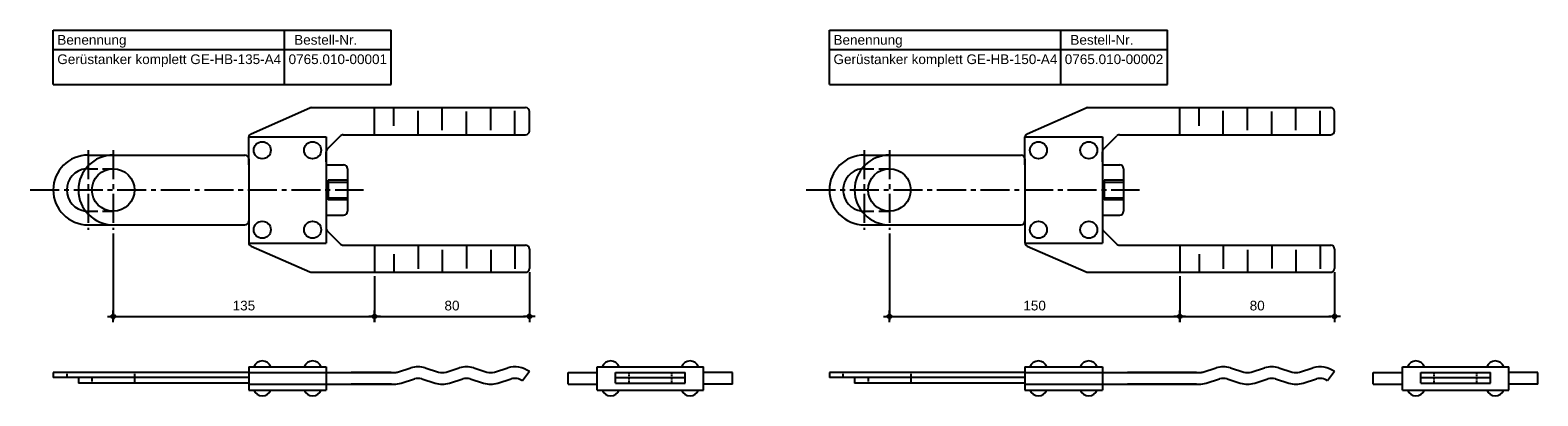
# Model space of a CAD drawing. Header units: inches. Extents: x 9 to 7368, y -7 to 253.
# Tile 1 of 8: x 9 to 788, y 64 to 253. Entities that reach past the tile are written whole.
import ezdxf

# ---------------------------------------------------------------- set-up
doc = ezdxf.new("R2010")
doc.units = ezdxf.units.IN
doc.header["$LTSCALE"] = 20
doc.header["$MEASUREMENT"] = 0
for name, pattern in [('ACDINWELD', [3, 2, -1]), ('MITTE2', [1.125, 0.75, -0.125, 0.125, -0.125]), ('VERDECKT2', [0.1875, 0.125, -0.0625])]:
    doc.linetypes.add(name, pattern=pattern)
doc.layers.add('Halfen', color=2, linetype='Continuous')
doc.styles.add('ARIAL50', font='ARIAL.TTF', dxfattribs={"height": 5})
doc.styles.get("Standard").update_dxf_attribs({"font": 'ARIAL.TTF'})
doc.dimstyles.new('AM_DIN$0', dxfattribs={"dimtxt": 2.5, "dimasz": 1, "dimexe": 1, "dimexo": 1, "dimgap": 1.5, "dimtad": 1, "dimdec": 0, "dimdsep": 46, "dimtxsty": 'Standard', "dimblk": 'Endpunkt', "dimcen": 0, "dimclrd": 1, "dimclre": 1, "dimclrt": 7, "dimadec": 0, "dimazin": 2, "dimtp": 0.1, "dimtm": 0.1, "dimtfac": 0.71, "dimtdec": 0, "dimtmove": 0, "dimatfit": 3, "dimfxl": 1, "dimlwd": -1, "dimlwe": -1, "dimarcsym": 0})

# ---------------------------------------------------------------- blocks, each defined once
blk = doc.blocks.new('Endpunkt')
at = {"color": 0, "linetype": 'ByBlock', "lineweight": -2}
for p, q in [((0, 0), (-1.5, 0)), ((0, 1.5), (0, 0)), ((0, 0), (0, -1.5)), ((1.5, 0), (0, 0))]:
    blk.add_line(p, q, dxfattribs=at)
blk.add_circle((0, 0), 0.5, dxfattribs=at)
blk = doc.blocks.new('*D2')
at = {"layer": 'Halfen', "color": 1, "transparency": 16777216}
for p, q in [((51.92, 147.6), (51.92, 102.83)), ((186.92, 125.6), (186.92, 102.83)), ((53.92, 104.83), (184.92, 104.83))]:
    blk.add_line(p, q, dxfattribs=at)
at = {"layer": 'Halfen', "color": 1, "transparency": 16777216, "xscale": 2, "yscale": 2, "zscale": 2, "rotation": 180}
blk.add_blockref('Endpunkt', (51.92, 104.83), dxfattribs=at)
at = {"layer": 'Halfen', "color": 1, "transparency": 16777216, "xscale": 2, "yscale": 2, "zscale": 2}
blk.add_blockref('Endpunkt', (186.92, 104.83), dxfattribs=at)
at = {"layer": 'Halfen', "color": 7, "transparency": 16777216, "insert": (119.42, 110.39), "char_height": 5, "attachment_point": 5}
blk.add_mtext('135', dxfattribs=at)
blk = doc.blocks.new('*D3')
at = {"layer": 'Halfen', "color": 1, "transparency": 16777216}
for p, q in [((186.92, 125.6), (186.92, 102.83)), ((266.92, 127.6), (266.92, 102.83)), ((188.92, 104.83), (264.92, 104.83))]:
    blk.add_line(p, q, dxfattribs=at)
at = {"layer": 'Halfen', "color": 1, "transparency": 16777216, "xscale": 2, "yscale": 2, "zscale": 2, "rotation": 180}
blk.add_blockref('Endpunkt', (186.92, 104.83), dxfattribs=at)
at = {"layer": 'Halfen', "color": 1, "transparency": 16777216, "xscale": 2, "yscale": 2, "zscale": 2}
blk.add_blockref('Endpunkt', (266.92, 104.83), dxfattribs=at)
at = {"layer": 'Halfen', "color": 7, "transparency": 16777216, "insert": (226.92, 110.39), "char_height": 5, "attachment_point": 5}
blk.add_mtext('80', dxfattribs=at)
blk = doc.blocks.new('*D4')
at = {"layer": 'Halfen', "color": 1, "transparency": 16777216}
for p, q in [((452.92, 147.6), (452.92, 102.83)), ((602.92, 125.6), (602.92, 102.83)), ((454.92, 104.83), (600.92, 104.83))]:
    blk.add_line(p, q, dxfattribs=at)
at = {"layer": 'Halfen', "color": 1, "transparency": 16777216, "xscale": 2, "yscale": 2, "zscale": 2, "rotation": 180}
blk.add_blockref('Endpunkt', (452.92, 104.83), dxfattribs=at)
at = {"layer": 'Halfen', "color": 1, "transparency": 16777216, "xscale": 2, "yscale": 2, "zscale": 2}
blk.add_blockref('Endpunkt', (602.92, 104.83), dxfattribs=at)
at = {"layer": 'Halfen', "color": 7, "transparency": 16777216, "insert": (527.92, 110.39), "char_height": 5, "attachment_point": 5}
blk.add_mtext('150', dxfattribs=at)
blk = doc.blocks.new('*D5')
at = {"layer": 'Halfen', "color": 1, "transparency": 16777216}
for p, q in [((602.92, 125.6), (602.92, 102.83)), ((682.92, 127.6), (682.92, 102.83)), ((604.92, 104.83), (680.92, 104.83))]:
    blk.add_line(p, q, dxfattribs=at)
at = {"layer": 'Halfen', "color": 1, "transparency": 16777216, "xscale": 2, "yscale": 2, "zscale": 2, "rotation": 180}
blk.add_blockref('Endpunkt', (602.92, 104.83), dxfattribs=at)
at = {"layer": 'Halfen', "color": 1, "transparency": 16777216, "xscale": 2, "yscale": 2, "zscale": 2}
blk.add_blockref('Endpunkt', (682.92, 104.83), dxfattribs=at)
at = {"layer": 'Halfen', "color": 7, "transparency": 16777216, "insert": (642.92, 110.39), "char_height": 5, "attachment_point": 5}
blk.add_mtext('80', dxfattribs=at)

msp = doc.modelspace()

# ---------------------------------------------------------------- linework, layer by layer
at = {"layer": 'Halfen'}
for p, q in [((20.917, 252.599), (195.501, 252.599)), ((20.917, 224.599), (20.917, 252.599)), ((140.404, 224.599), (140.404, 252.599)), ((195.501, 224.599), (195.501, 252.599)), ((421.917, 252.599), (596.501, 252.599)), ((421.917, 224.599), (421.917, 252.599)), ((541.404, 224.599), (541.404, 252.599)), ((596.501, 224.599), (596.501, 252.599)), ((20.917, 242.599), (195.501, 242.599)), ((421.917, 242.599), (596.501, 242.599)), ((20.917, 224.599), (195.501, 224.599)), ((421.917, 224.599), (596.501, 224.599)), ((123.116, 199.123), (153.534, 212.431)), ((154.336, 212.599), (264.917, 212.599)), ((266.917, 200.599), (266.917, 210.599)), ((524.116, 199.123), (554.534, 212.431)), ((555.336, 212.599), (680.917, 212.599)), ((682.917, 200.599), (682.917, 210.599)), ((121.917, 197.599), (161.917, 197.599)), ((121.917, 197.291), (121.917, 197.599)), ((121.917, 183.099), (121.917, 197.291)), ((161.917, 197.599), (161.917, 142.599)), ((162.503, 191.185), (169.331, 198.013)), ((170.746, 198.599), (264.917, 198.599)), ((522.917, 197.599), (562.917, 197.599)), ((522.917, 197.291), (522.917, 197.599)), ((522.917, 183.099), (522.917, 197.291)), ((562.917, 197.599), (562.917, 142.599)), ((563.503, 191.185), (570.331, 198.013)), ((571.746, 198.599), (680.917, 198.599)), ((38.917, 188.099), (51.917, 188.099)), ((51.917, 188.099), (119.917, 188.099)), ((121.917, 184.599), (121.917, 193.586)), ((161.917, 184.599), (161.917, 189.771)), ((439.917, 188.099), (452.917, 188.099)), ((452.917, 188.099), (520.917, 188.099)), ((522.917, 184.599), (522.917, 193.586)), ((562.917, 184.599), (562.917, 189.771)), ((121.917, 186.099), (121.917, 154.099)), ((161.917, 183.099), (170.917, 183.099)), ((172.917, 181.099), (172.917, 159.099)), ((522.917, 186.099), (522.917, 154.099)), ((562.917, 183.099), (571.917, 183.099)), ((573.917, 181.099), (573.917, 159.099)), ((162.917, 175.115), (162.917, 165.083)), ((172.917, 175.115), (162.917, 175.115)), ((162.917, 174.099), (172.917, 174.099)), ((563.917, 175.115), (563.917, 165.083)), ((573.917, 175.115), (563.917, 175.115)), ((563.917, 174.099), (573.917, 174.099)), ((162.917, 166.099), (172.917, 166.099)), ((172.917, 165.083), (162.917, 165.083)), ((563.917, 166.099), (573.917, 166.099)), ((573.917, 165.083), (563.917, 165.083)), ((161.917, 157.099), (170.917, 157.099)), ((562.917, 157.099), (571.917, 157.099)), ((38.917, 152.099), (51.917, 152.099)), ((51.917, 152.099), (119.917, 152.099)), ((121.917, 155.599), (121.917, 142.599)), ((121.917, 154.099), (121.917, 149.599)), ((121.917, 149.599), (121.917, 146.612)), ((162.503, 149.013), (169.331, 142.185)), ((439.917, 152.099), (452.917, 152.099)), ((452.917, 152.099), (520.917, 152.099)), ((522.917, 155.599), (522.917, 142.599)), ((522.917, 154.099), (522.917, 149.599)), ((522.917, 149.599), (522.917, 146.612)), ((563.503, 149.013), (570.331, 142.185)), ((121.917, 142.907), (121.917, 142.599)), ((121.917, 142.599), (161.917, 142.599)), ((123.116, 141.075), (153.534, 127.767)), ((170.746, 141.599), (264.917, 141.599)), ((522.917, 142.907), (522.917, 142.599)), ((522.917, 142.599), (562.917, 142.599)), ((524.116, 141.075), (554.534, 127.767)), ((571.746, 141.599), (680.917, 141.599)), ((266.917, 139.599), (266.917, 129.599)), ((682.917, 139.599), (682.917, 129.599)), ((154.336, 127.599), (264.917, 127.599)), ((555.336, 127.599), (680.917, 127.599)), ((121.917, 78.835), (161.917, 78.835)), ((121.917, 78.835), (121.917, 66.835)), ((161.917, 78.835), (161.917, 66.835)), ((198.856, 76.131), (205.689, 78.266)), ((213.145, 78.266), (219.979, 76.131)), ((223.856, 76.131), (230.689, 78.266)), ((238.145, 78.266), (244.979, 76.131)), ((248.856, 76.131), (255.689, 78.266)), ((301.917, 78.835), (356.917, 78.835)), ((301.917, 66.835), (301.917, 78.835)), ((356.917, 66.835), (356.917, 78.835)), ((522.917, 78.835), (562.917, 78.835)), ((522.917, 78.835), (522.917, 66.835)), ((562.917, 78.835), (562.917, 66.835)), ((614.856, 76.131), (621.689, 78.266)), ((629.145, 78.266), (635.979, 76.131)), ((639.856, 76.131), (646.689, 78.266)), ((654.145, 78.266), (660.979, 76.131)), ((664.856, 76.131), (671.689, 78.266)), ((717.917, 78.835), (772.917, 78.835)), ((717.917, 66.835), (717.917, 78.835)), ((772.917, 66.835), (772.917, 78.835)), ((121.917, 75.835), (20.917, 75.835)), ((20.917, 75.835), (20.917, 73.335)), ((121.917, 73.335), (20.917, 73.335)), ((33.917, 73.335), (33.917, 70.335)), ((121.917, 70.335), (33.917, 70.335)), ((121.917, 75.835), (196.917, 75.835)), ((195.57, 75.835), (174.836, 75.835)), ((200.645, 70.404), (207.479, 72.539)), ((211.356, 72.539), (218.189, 70.404)), ((225.645, 70.404), (232.479, 72.539)), ((236.356, 72.539), (243.189, 70.404)), ((250.645, 70.404), (257.479, 72.539)), ((266.917, 76.335), (263.317, 71.535)), ((286.917, 69.835), (286.917, 75.835)), ((286.917, 75.835), (301.917, 75.835)), ((311.417, 70.335), (311.417, 75.835)), ((311.417, 75.835), (347.417, 75.835)), ((311.417, 73.335), (347.417, 73.335)), ((311.417, 70.335), (347.417, 70.335)), ((347.417, 70.335), (347.417, 75.835)), ((371.917, 75.835), (356.917, 75.835)), ((371.917, 69.835), (371.917, 75.835)), ((522.917, 75.835), (421.917, 75.835)), ((421.917, 75.835), (421.917, 73.335)), ((522.917, 73.335), (421.917, 73.335)), ((434.917, 73.335), (434.917, 70.335)), ((522.917, 70.335), (434.917, 70.335)), ((522.917, 75.835), (612.917, 75.835)), ((611.57, 75.835), (575.836, 75.835)), ((616.645, 70.404), (623.479, 72.539)), ((627.356, 72.539), (634.189, 70.404)), ((641.645, 70.404), (648.479, 72.539)), ((652.356, 72.539), (659.189, 70.404)), ((666.645, 70.404), (673.479, 72.539)), ((682.917, 76.335), (679.317, 71.535)), ((702.917, 69.835), (702.917, 75.835)), ((702.917, 75.835), (717.917, 75.835)), ((727.417, 70.335), (727.417, 75.835)), ((727.417, 75.835), (763.417, 75.835)), ((727.417, 73.335), (763.417, 73.335)), ((727.417, 70.335), (763.417, 70.335)), ((763.417, 70.335), (763.417, 75.835)), ((787.917, 75.835), (772.917, 75.835)), ((787.917, 69.835), (787.917, 75.835)), ((121.917, 69.835), (196.917, 69.835)), ((121.917, 66.835), (161.917, 66.835)), ((195.601, 69.835), (174.9, 69.835)), ((286.917, 69.835), (301.917, 69.835)), ((301.917, 66.835), (356.917, 66.835)), ((371.917, 69.835), (356.917, 69.835)), ((522.917, 69.835), (612.917, 69.835)), ((522.917, 66.835), (562.917, 66.835)), ((611.601, 69.835), (575.9, 69.835)), ((702.917, 69.835), (717.917, 69.835)), ((717.917, 66.835), (772.917, 66.835)), ((787.917, 69.835), (772.917, 69.835))]:
    msp.add_line(p, q, dxfattribs=at)
at = {"layer": 'Halfen', "color": 1}
for p, q in [((186.917, 198.599), (186.917, 212.599)), ((196.917, 203.196), (196.882, 212.599)), ((209.417, 198.599), (209.417, 210.888)), ((221.917, 201.016), (221.917, 212.599)), ((234.417, 198.599), (234.417, 210.613)), ((246.917, 201.016), (246.917, 212.599)), ((259.417, 198.599), (259.417, 210.888)), ((602.917, 198.599), (602.917, 212.599)), ((612.917, 203.196), (612.882, 212.599)), ((625.417, 198.599), (625.417, 210.888)), ((637.917, 201.016), (637.917, 212.599)), ((650.417, 198.599), (650.417, 210.613)), ((662.917, 201.016), (662.917, 212.599)), ((675.417, 198.599), (675.417, 210.888)), ((161.917, 190.599), (161.917, 190.599)), ((562.917, 190.599), (562.917, 190.599)), ((186.917, 141.599), (186.917, 127.599)), ((209.417, 141.599), (209.417, 129.31)), ((234.417, 141.599), (234.417, 129.585)), ((259.417, 141.599), (259.417, 129.31)), ((602.917, 141.599), (602.917, 127.599)), ((625.417, 141.599), (625.417, 129.31)), ((650.417, 141.599), (650.417, 129.585)), ((675.417, 141.599), (675.417, 129.31)), ((196.917, 137.002), (196.882, 127.599)), ((221.917, 139.182), (221.917, 127.599)), ((246.917, 139.182), (246.917, 127.599)), ((612.917, 137.002), (612.882, 127.599)), ((637.917, 139.182), (637.917, 127.599)), ((662.917, 139.182), (662.917, 127.599))]:
    msp.add_line(p, q, dxfattribs=at)
at = {"layer": 'Halfen', "color": 1, "linetype": 'MITTE2'}
for p, q in [((38.917, 190.599), (38.917, 149.599)), ((51.917, 190.599), (51.917, 149.599)), ((439.917, 190.599), (439.917, 149.599)), ((452.917, 190.599), (452.917, 149.599)), ((8.987, 170.099), (181.14, 170.099)), ((409.987, 170.099), (582.14, 170.099))]:
    msp.add_line(p, q, dxfattribs=at)
at = {"layer": 'Halfen', "color": 1, "linetype": 'VERDECKT2', "ltscale": 2}
for p, q in [((38.917, 181.099), (51.917, 181.099)), ((439.917, 181.099), (452.917, 181.099)), ((38.917, 159.099), (51.917, 159.099)), ((439.917, 159.099), (452.917, 159.099))]:
    msp.add_line(p, q, dxfattribs=at)
at = {"layer": 'Halfen', "color": 1, "linetype": 'VERDECKT2', "ltscale": 0.2}
for p, q in [((27.917, 75.835), (27.917, 73.335)), ((40.917, 73.335), (40.917, 70.335)), ((62.917, 75.835), (62.917, 70.335)), ((318.417, 70.335), (318.417, 75.835)), ((340.417, 70.335), (340.417, 75.835)), ((428.917, 75.835), (428.917, 73.335)), ((441.917, 73.335), (441.917, 70.335)), ((463.917, 75.835), (463.917, 70.335)), ((734.417, 70.335), (734.417, 75.835)), ((756.417, 70.335), (756.417, 75.835))]:
    msp.add_line(p, q, dxfattribs=at)
at = {"layer": 'Halfen'}
for centre, radius in [((128.917, 190.599), 4.4), ((154.917, 190.599), 4.4), ((529.917, 190.599), 4.4), ((555.917, 190.599), 4.4), ((51.917, 170.099), 11), ((452.917, 170.099), 11), ((128.917, 149.599), 4.4), ((154.917, 149.599), 4.4), ((529.917, 149.599), 4.4), ((555.917, 149.599), 4.4)]:
    msp.add_circle(centre, radius, dxfattribs=at)
for centre, radius, start, end in [((154.336, 210.599), 2, 90, 113.629378), ((264.917, 210.599), 2, 0, 90), ((555.336, 210.599), 2, 90, 113.629378), ((680.917, 210.599), 2, 0, 90), ((123.917, 197.291), 2, 113.629378, 180), ((170.746, 196.599), 2, 90, 135), ((264.917, 200.599), 2, 270, 0), ((524.917, 197.291), 2, 113.629378, 180), ((571.746, 196.599), 2, 90, 135), ((680.917, 200.599), 2, 270, 0), ((38.917, 170.099), 18, 90, 270), ((51.917, 170.099), 18, 90, 270), ((119.917, 186.099), 2, 0, 90), ((163.917, 189.771), 2, 135, 180), ((439.917, 170.099), 18, 90, 270), ((452.917, 170.099), 18, 90, 270), ((520.917, 186.099), 2, 0, 90), ((564.917, 189.771), 2, 135, 180), ((38.917, 170.099), 11, 96.827533, 263.172467), ((170.917, 181.099), 2, 0, 90), ((439.917, 170.099), 11, 96.827533, 263.172467), ((571.917, 181.099), 2, 0, 90), ((170.917, 159.099), 2, 270, 0), ((571.917, 159.099), 2, 270, 0), ((119.917, 154.099), 2, 270, 0), ((163.917, 150.427), 2, 180, 225), ((520.917, 154.099), 2, 270, 0), ((564.917, 150.427), 2, 180, 225), ((123.917, 142.907), 2, 180, 246.370622), ((170.746, 143.599), 2, 225, 270), ((264.917, 139.599), 2, 0, 90), ((524.917, 142.907), 2, 180, 246.370622), ((571.746, 143.599), 2, 225, 270), ((680.917, 139.599), 2, 0, 90), ((264.917, 129.599), 2, 270, 0), ((555.336, 129.599), 2, 246.370622, 270), ((680.917, 129.599), 2, 270, 0), ((128.917, 77.109), 4.726, 21.426246, 158.573754), ((154.917, 77.109), 4.726, 21.426246, 158.573754), ((209.417, 66.335), 12.5, 72.646912, 107.353088), ((234.417, 66.335), 12.5, 72.646912, 107.353088), ((259.417, 66.335), 12.5, 53.130102, 107.353088), ((308.917, 77.109), 4.726, 21.426246, 158.573754), ((349.917, 77.109), 4.726, 21.426246, 158.573754), ((529.917, 77.109), 4.726, 21.426246, 158.573754), ((555.917, 77.109), 4.726, 21.426246, 158.573754), ((625.417, 66.335), 12.5, 72.646912, 107.353088), ((650.417, 66.335), 12.5, 72.646912, 107.353088), ((675.417, 66.335), 12.5, 53.130102, 107.353088), ((724.917, 77.109), 4.726, 21.426246, 158.573754), ((765.917, 77.109), 4.726, 21.426246, 158.573754), ((196.917, 82.335), 6.5, 270, 287.353088), ((196.917, 82.335), 12.5, 270, 287.353088), ((209.417, 66.335), 6.5, 72.646912, 107.353088), ((221.917, 82.335), 12.5, 252.646912, 287.353088), ((221.917, 82.335), 6.5, 252.646912, 287.353088), ((234.417, 66.335), 6.5, 72.646912, 107.353088), ((246.917, 82.335), 12.5, 252.646912, 287.353088), ((246.917, 82.335), 6.5, 252.646912, 287.353088), ((259.417, 66.335), 6.5, 53.130102, 107.353088), ((612.917, 82.335), 6.5, 270, 287.353088), ((612.917, 82.335), 12.5, 270, 287.353088), ((625.417, 66.335), 6.5, 72.646912, 107.353088), ((637.917, 82.335), 12.5, 252.646912, 287.353088), ((637.917, 82.335), 6.5, 252.646912, 287.353088), ((650.417, 66.335), 6.5, 72.646912, 107.353088), ((662.917, 82.335), 12.5, 252.646912, 287.353088), ((662.917, 82.335), 6.5, 252.646912, 287.353088), ((675.417, 66.335), 6.5, 53.130102, 107.353088), ((128.917, 68.562), 4.726, 201.426246, 338.573754), ((154.917, 68.562), 4.726, 201.426246, 338.573754), ((308.917, 68.562), 4.726, 201.426246, 338.573754), ((349.917, 68.562), 4.726, 201.426246, 338.573754), ((529.917, 68.562), 4.726, 201.426246, 338.573754), ((555.917, 68.562), 4.726, 201.426246, 338.573754), ((724.917, 68.562), 4.726, 201.426246, 338.573754), ((765.917, 68.562), 4.726, 201.426246, 338.573754)]:
    msp.add_arc(centre, radius, start, end, dxfattribs=at)
at = {"layer": 'Halfen', "color": 1, "linetype": 'ACDINWELD', "ltscale": 2}
for centre, start, end in [((38.917, 170.099), 90, 96.827533), ((439.917, 170.099), 90, 96.827533), ((38.917, 170.099), 263.172467, 270), ((439.917, 170.099), 263.172467, 270)]:
    msp.add_arc(centre, 11, start, end, dxfattribs=at)
at = {"layer": 'Halfen', "color": 1}
msp.add_arc((154.336, 129.599), 2, 246.370622, 270, dxfattribs=at)

# ---------------------------------------------------------------- texts
at = {"layer": 'Halfen', "style": 'ARIAL50'}
for s, p in [('Benennung', (23.017, 245.099)), ('Bestell-Nr.', (145.404, 245.099)), ('Benennung', (424.017, 245.099)), ('Bestell-Nr.', (546.404, 245.099)), ('Gerüstanker komplett GE-HB-135-A4', (23.017, 235.099)), ('0765.010-00001', (142.504, 235.099)), ('Gerüstanker komplett GE-HB-150-A4', (424.017, 235.099)), ('0765.010-00002', (543.504, 235.099))]:
    msp.add_text(s, height=5, dxfattribs=at).set_placement(p)

# ---------------------------------------------------------------- dimensions: what is measured, and where the dimension line sits
at = {"layer": 'Halfen', "color": 1}
for base, p1, p2, picture, middle in [((186.917, 104.835), (51.917, 149.599), (186.917, 127.599), '*D2', (119.417, 110.389)), ((602.917, 104.835), (452.917, 149.599), (602.917, 127.599), '*D4', (527.917, 110.388)), ((266.917, 104.835), (186.917, 127.599), (266.917, 129.599), '*D3', (226.917, 110.388)), ((682.917, 104.835), (602.917, 127.599), (682.917, 129.599), '*D5', (642.917, 110.388))]:
    dim = msp.add_linear_dim(base=base, p1=p1, p2=p2, dimstyle='AM_DIN$0', override={"dimscale": 2, "dimdec": 2, "dimadec": 2, "dimtdec": 2, "dimtix": 1}, dxfattribs=at)
    dim.commit()
    dim.dimension.update_dxf_attribs({"geometry": picture, "text_midpoint": middle})

doc.saveas('drawing.dxf')
